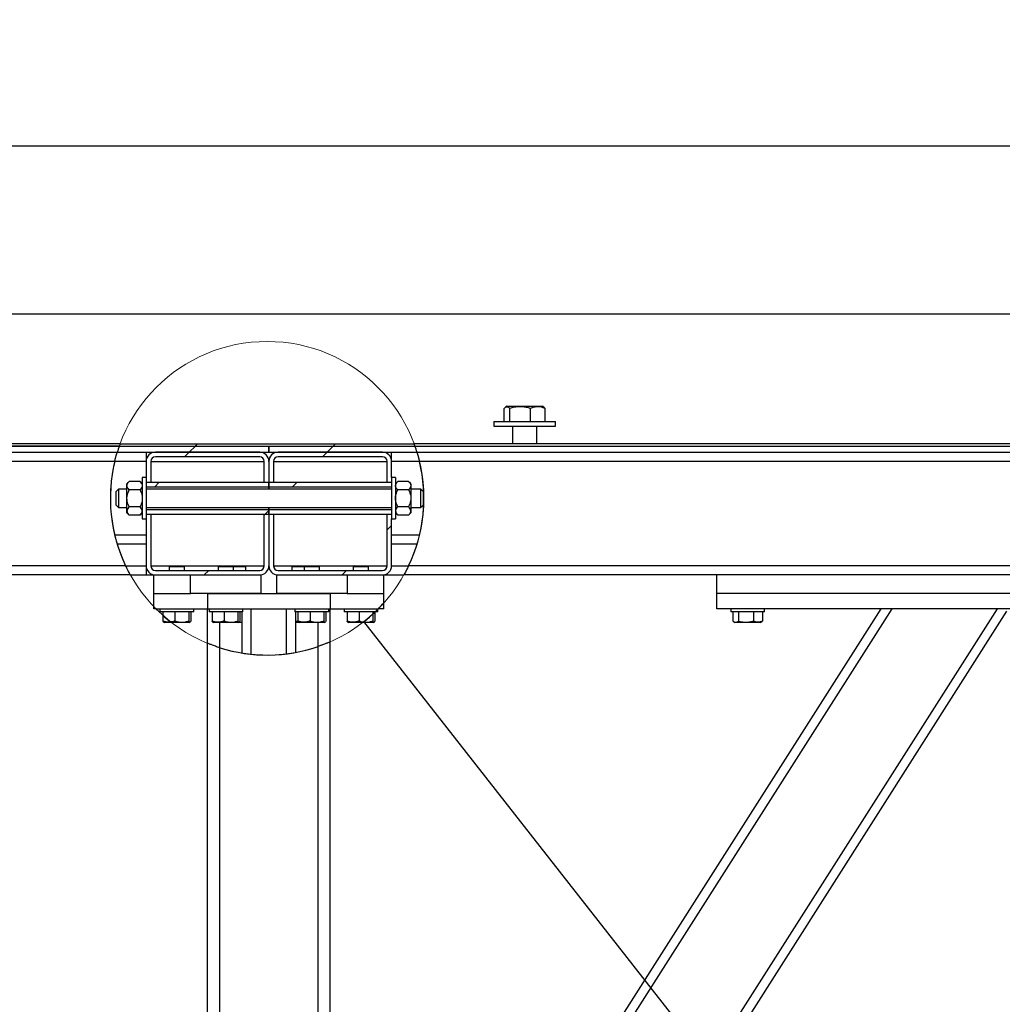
# Model space of a CAD drawing. Header units: millimetres. Extents: x 5 to 589, y 5 to 415.
# Tile 15 of 115: x 295 to 327, y 202 to 234. Entities that reach past the tile are written whole.
import ezdxf

# ---------------------------------------------------------------- set-up
doc = ezdxf.new("R2010")
doc.units = ezdxf.units.MM
doc.layers.add('COTES', color=1, linetype='Continuous')
doc.layers.add('TRAIT-FINS', color=9, linetype='Continuous')
doc.layers.add('TRAIT-FORT', color=4, linetype='Continuous', lineweight=25)
doc.styles.add('SLDTEXTSTYLE0', font='TXT', dxfattribs={"width": 0.75})
doc.dimstyles.new('SLDDIMSTYLE0', dxfattribs={"dimtxt": 3, "dimasz": 2, "dimexe": 0, "dimexo": 0.0625, "dimgap": 0.75, "dimtad": 1, "dimlfac": 20, "dimrnd": 1e-09, "dimzin": 12, "dimdsep": 46, "dimtxsty": 'SLDTEXTSTYLE0', "dimsah": 1, "dimcen": 0.09, "dimadec": 0, "dimazin": 3, "dimtfac": 1, "dimtofl": 0, "dimtmove": 0, "dimatfit": 3, "dimfxl": 1, "dimfrac": 2, "dimtolj": 1, "dimtzin": 12, "dimarcsym": 0})
doc.dimstyles.new('SLDDIMSTYLE2', dxfattribs={"dimtxt": 0.18, "dimasz": 2, "dimexe": 0, "dimexo": 0.0625, "dimgap": 0, "dimtad": 0, "dimtih": 1, "dimtoh": 1, "dimdec": 0, "dimrnd": 1e-09, "dimzin": 0, "dimdsep": 46, "dimtxsty": 'Standard', "dimblk1": 'NONE', "dimblk2": 'NONE', "dimsah": 1, "dimcen": 0.09, "dimadec": 0, "dimazin": 0, "dimtfac": 2, "dimtdec": 0, "dimtofl": 0, "dimtmove": 0, "dimatfit": 3, "dimldrblk": 'NONE', "dimfxl": 1, "dimfrac": 2, "dimtolj": 1, "dimtzin": 0, "dimarcsym": 0})
pattern_1 = [(45, (0, 0), (-13.4704, 13.4704), []), (45, (4.49, 0), (-13.4704, 13.4704), []), (45, (8.98, 0), (-13.4704, 13.4704), []), (45, (13.47, 0), (-13.4704, 13.4704), [])]

# ---------------------------------------------------------------- blocks, each defined once
blk = doc.blocks.new('_D_3')
at = {"layer": 'COTES', "color": 1, "transparency": 16777216}
for p, q in [((32.77, 220.302), (32.77, 225.109)), ((367.02, 220.302), (367.02, 225.109)), ((32.77, 224.109), (367.02, 224.109))]:
    blk.add_line(p, q, dxfattribs=at)
for points in [[(32.77, 224.109), (34.77, 223.609), (34.77, 224.609)], [(367.02, 224.109), (365.02, 224.609), (365.02, 223.609)]]:
    blk.add_solid(points, dxfattribs=at)
at = {"layer": 'COTES', "color": 1, "transparency": 16777216, "char_height": 3, "attachment_point": 1, "style": 'SLDTEXTSTYLE0'}
for s, insert in [('Cadre', (198.635, 227.976)), ('6685', (188.643, 227.976))]:
    blk.add_mtext(s, dxfattribs=dict(at, insert=insert))
blk = doc.blocks.new('_D_5')
at = {"layer": 'COTES', "color": 1, "transparency": 16777216}
for p, q in [((31.77, 220.802), (31.77, 230.57)), ((368.52, 220.602), (368.52, 230.57)), ((368.52, 229.57), (31.77, 229.57))]:
    blk.add_line(p, q, dxfattribs=at)
for points in [[(31.77, 229.57), (33.77, 229.07), (33.77, 230.07)], [(368.52, 229.57), (366.52, 230.07), (366.52, 229.07)]]:
    blk.add_solid(points, dxfattribs=at)
at = {"layer": 'COTES', "color": 1, "transparency": 16777216, "char_height": 3, "attachment_point": 1, "style": 'SLDTEXTSTYLE0'}
for s, insert in [('Toles', (200.51, 233.437)), ('6735', (190.518, 233.437))]:
    blk.add_mtext(s, dxfattribs=dict(at, insert=insert))
blk = doc.blocks.new('_NONE')

msp = doc.modelspace()

# ---------------------------------------------------------------- hatches: boundary and pattern name
at = {"layer": 'TRAIT-FINS'}
h = msp.add_hatch(dxfattribs=at)
h.set_pattern_fill('ANSI32', color=9, style=0)
edge = h.paths.add_edge_path(flags=0)
edge.add_line((298.07868, 219.60158), (303.02027, 219.60158))
edge.add_line((303.02027, 219.60158), (303.02027, 219.80158))
edge.add_line((303.02027, 219.80158), (298.14465, 219.80158))
edge.add_arc((302.96233, 218.10158), 5.10883, 160.563777, 162.925827)
h = msp.add_hatch(dxfattribs=at)
h.set_pattern_fill('ANSI32', color=9, style=0)
edge = h.paths.add_edge_path(flags=0)
edge.add_line((298.14465, 219.80158), (307.78002, 219.80158))
edge.add_arc((302.96233, 218.10158), 5.10883, 19.436223, 20.330683)
edge.add_line((307.7529, 219.87658), (298.17177, 219.87658))
edge.add_arc((302.96233, 218.10158), 5.10883, 159.669317, 160.563777)
h = msp.add_hatch(dxfattribs=at)
h.set_pattern_fill('ANSI32', color=9, style=0)
edge = h.paths.add_edge_path(flags=0)
edge.add_line((303.02127, 219.60158), (307.84599, 219.60158))
edge.add_arc((302.96233, 218.10158), 5.10883, 17.074173, 19.436223)
edge.add_line((307.78002, 219.80158), (303.02127, 219.80158))
edge.add_line((303.02127, 219.80158), (303.02127, 219.60158))
h = msp.add_hatch(dxfattribs=at)
h.set_pattern_fill('DIN 201 ACIER ET FONTE', color=9, style=0, pattern_type=2)
h.set_pattern_definition(pattern_1)
edge = h.paths.add_edge_path(flags=0)
edge.add_arc((299.32027, 219.30158), 0.3, 90, 180)
edge.add_line((299.02027, 219.30158), (299.02027, 218.62658))
edge.add_line((299.02027, 218.62658), (299.17027, 218.62658))
edge.add_line((299.17027, 218.62658), (299.17027, 219.30158))
edge.add_arc((299.32027, 219.30158), 0.15, 90, 180, ccw=False)
edge.add_line((299.32027, 219.45158), (302.72027, 219.45158))
edge.add_arc((302.72027, 219.30158), 0.15, 0, 90, ccw=False)
edge.add_line((302.87027, 219.30158), (302.87027, 218.62658))
edge.add_line((302.87027, 218.62658), (303.02027, 218.62658))
edge.add_line((303.02027, 218.62658), (303.02027, 219.30158))
edge.add_arc((302.72027, 219.30158), 0.3, 0, 90)
edge.add_line((302.72027, 219.60158), (299.32027, 219.60158))
h = msp.add_hatch(dxfattribs=at)
h.set_pattern_fill('DIN 201 ACIER ET FONTE', color=9, style=0, pattern_type=2)
h.set_pattern_definition(pattern_1)
edge = h.paths.add_edge_path(flags=0)
edge.add_arc((306.72027, 219.30158), 0.3, 0, 90)
edge.add_line((306.72027, 219.60158), (303.32027, 219.60158))
edge.add_arc((303.32027, 219.30158), 0.3, 90, 180)
edge.add_line((303.02027, 219.30158), (303.02027, 218.62658))
edge.add_line((303.02027, 218.62658), (303.17027, 218.62658))
edge.add_line((303.17027, 218.62658), (303.17027, 219.30158))
edge.add_arc((303.32027, 219.30158), 0.15, 90, 180, ccw=False)
edge.add_line((303.32027, 219.45158), (306.72027, 219.45158))
edge.add_arc((306.72027, 219.30158), 0.15, 0, 90, ccw=False)
edge.add_line((306.87027, 219.30158), (306.87027, 218.62658))
edge.add_line((306.87027, 218.62658), (307.02027, 218.62658))
edge.add_line((307.02027, 218.62658), (307.02027, 219.30158))
h = msp.add_hatch(dxfattribs=at)
h.set_pattern_fill('DIN 201 ACIER ET FONTE', color=9, style=0, pattern_type=2)
h.set_pattern_definition(pattern_1)
h.paths.add_polyline_path([(299.02027, 218.47658), (303.01977, 218.47658), (303.01977, 218.62658), (299.02027, 218.62658)], flags=0)
h = msp.add_hatch(dxfattribs=at)
h.set_pattern_fill('DIN 201 ACIER ET FONTE', color=9, style=0, pattern_type=2)
h.set_pattern_definition(pattern_1)
h.paths.add_polyline_path([(307.02027, 218.62658), (303.02077, 218.62658), (303.02077, 218.47658), (307.02027, 218.47658)], flags=0)
h = msp.add_hatch(dxfattribs=at)
h.set_pattern_fill('DIN 201 ACIER ET FONTE', color=9, style=0, pattern_type=2)
h.set_pattern_definition(pattern_1)
edge = h.paths.add_edge_path(flags=0)
edge.add_line((302.72027, 215.75158), (299.32027, 215.75158))
edge.add_arc((299.32027, 215.90158), 0.15, 180, 270, ccw=False)
edge.add_line((299.17027, 215.90158), (299.17027, 217.57658))
edge.add_line((299.17027, 217.57658), (299.02027, 217.57658))
edge.add_line((299.02027, 217.57658), (299.02027, 215.90158))
edge.add_arc((299.32027, 215.90158), 0.3, 180, 270)
edge.add_line((299.32027, 215.60158), (302.72027, 215.60158))
edge.add_arc((302.72027, 215.90158), 0.3, 270, 360)
edge.add_line((303.02027, 215.90158), (303.02027, 217.57658))
edge.add_line((303.02027, 217.57658), (302.87027, 217.57658))
edge.add_line((302.87027, 217.57658), (302.87027, 215.90158))
edge.add_arc((302.72027, 215.90158), 0.15, 270, 360, ccw=False)
h = msp.add_hatch(dxfattribs=at)
h.set_pattern_fill('DIN 201 ACIER ET FONTE', color=9, style=0, pattern_type=2)
h.set_pattern_definition(pattern_1)
h.paths.add_polyline_path([(303.01977, 217.72658), (299.02027, 217.72658), (299.02027, 217.57658), (303.01977, 217.57658)], flags=0)
h = msp.add_hatch(dxfattribs=at)
h.set_pattern_fill('DIN 201 ACIER ET FONTE', color=9, style=0, pattern_type=2)
h.set_pattern_definition(pattern_1)
edge = h.paths.add_edge_path(flags=0)
edge.add_line((303.17027, 215.90158), (303.17027, 217.57658))
edge.add_line((303.17027, 217.57658), (303.02027, 217.57658))
edge.add_line((303.02027, 217.57658), (303.02027, 215.90158))
edge.add_arc((303.32027, 215.90158), 0.3, 180, 270)
edge.add_line((303.32027, 215.60158), (306.72027, 215.60158))
edge.add_arc((306.72027, 215.90158), 0.3, 270, 360)
edge.add_line((307.02027, 215.90158), (307.02027, 217.57658))
edge.add_line((307.02027, 217.57658), (306.87027, 217.57658))
edge.add_line((306.87027, 217.57658), (306.87027, 215.90158))
edge.add_arc((306.72027, 215.90158), 0.15, 270, 360, ccw=False)
edge.add_line((306.72027, 215.75158), (303.32027, 215.75158))
edge.add_arc((303.32027, 215.90158), 0.15, 180, 270, ccw=False)
h = msp.add_hatch(dxfattribs=at)
h.set_pattern_fill('DIN 201 ACIER ET FONTE', color=9, style=0, pattern_type=2)
h.set_pattern_definition(pattern_1)
h.paths.add_polyline_path([(307.02027, 217.72658), (303.02077, 217.72658), (303.02077, 217.57658), (307.02027, 217.57658)], flags=0)

# ---------------------------------------------------------------- linework, layer by layer
at = {"color": 7, "linetype": 'Continuous', "lineweight": 18}
msp.add_circle((302.96233, 218.10158), 5.10883, dxfattribs=at)
at = {"layer": 'TRAIT-FORT', "color": 4, "linetype": 'Continuous', "lineweight": 25}
for p, q in [((310.78397, 221.10157), (310.73076, 221.07082)), ((310.78397, 221.10157), (311.21293, 221.10157)), ((311.21293, 221.10157), (311.92399, 221.10157)), ((311.9773, 221.07082), (311.92399, 221.10157)), ((312.02527, 221.03067), (311.97721, 221.07065)), ((310.68279, 220.60158), (310.68279, 221.03067)), ((310.8699, 220.60158), (310.8699, 221.03067)), ((311.54119, 220.60158), (311.54119, 221.03067)), ((312.02527, 220.60158), (312.02527, 221.03067)), ((310.35406, 220.60158), (310.35406, 220.45157)), ((310.35406, 220.60158), (311.20006, 220.60158)), ((310.35406, 220.45157), (311.20006, 220.45157)), ((310.95401, 220.45157), (310.95401, 219.87658)), ((311.20006, 220.60158), (312.35401, 220.60158)), ((311.20006, 220.45157), (312.35401, 220.45157)), ((311.75405, 219.87658), (311.75405, 220.45157)), ((312.35401, 220.45157), (312.35401, 220.60158)), ((298.14464, 219.80157), (266.32129, 219.80157)), ((298.17182, 219.87658), (287.77028, 219.87658)), ((287.77028, 219.80157), (298.14464, 219.80157)), ((298.14464, 219.80157), (307.77999, 219.80157)), ((298.14464, 219.80157), (303.0203, 219.80157)), ((298.17182, 219.87658), (307.75291, 219.87658)), ((303.0203, 219.60159), (303.0203, 219.80157)), ((303.02125, 219.80157), (303.02125, 219.60159)), ((303.02125, 219.80157), (307.77999, 219.80157)), ((368.52027, 219.87658), (307.75291, 219.87658)), ((307.77999, 219.80157), (368.52027, 219.80157)), ((266.391, 219.60159), (298.07865, 219.60159)), ((298.07865, 219.60159), (303.0203, 219.60159)), ((299.0203, 219.60159), (299.0203, 219.30158)), ((302.72027, 219.60159), (299.32023, 219.60159)), ((302.72027, 219.45157), (299.32023, 219.45157)), ((303.02125, 219.60159), (307.84599, 219.60159)), ((306.72027, 219.60159), (303.32023, 219.60159)), ((306.72027, 219.45157), (303.32023, 219.45157)), ((307.0203, 219.30158), (307.0203, 219.60159)), ((307.84599, 219.60159), (368.52027, 219.60159)), ((297.99644, 219.30158), (266.47798, 219.30158)), ((299.0203, 219.30158), (297.99644, 219.30158)), ((299.0203, 219.30158), (299.0203, 218.77659)), ((299.17022, 219.30158), (299.17022, 218.62657)), ((299.17022, 219.30158), (302.87029, 219.30158)), ((302.87029, 218.62657), (302.87029, 219.30158)), ((303.0203, 219.30158), (303.0203, 218.62657)), ((303.17031, 219.30158), (303.17031, 218.62657)), ((303.17031, 219.30158), (306.87028, 219.30158)), ((306.87028, 218.62657), (306.87028, 219.30158)), ((307.0203, 218.77659), (307.0203, 219.30158)), ((307.92819, 219.30158), (307.0203, 219.30158)), ((367.02024, 219.30158), (307.92819, 219.30158)), ((298.46879, 218.65006), (298.39527, 218.57658)), ((298.39527, 218.51294), (298.39527, 218.57658)), ((298.39527, 218.10157), (298.39527, 218.51294)), ((298.82175, 218.65006), (298.46879, 218.65006)), ((298.89528, 218.57658), (298.82175, 218.65006)), ((299.0203, 218.77659), (298.89528, 218.77659)), ((298.89528, 218.77659), (298.89528, 217.42659)), ((299.0203, 218.77659), (299.0203, 217.42659)), ((299.0203, 218.62657), (303.01973, 218.62657)), ((299.0203, 218.62657), (299.17022, 218.62657)), ((302.87029, 218.62657), (303.0203, 218.62657)), ((303.01973, 218.47658), (303.01973, 218.62657)), ((303.0203, 218.62657), (303.17031, 218.62657)), ((303.0203, 218.40158), (303.0203, 218.62657)), ((303.02078, 218.62657), (307.0203, 218.62657)), ((303.02078, 218.62657), (303.02078, 218.47658)), ((306.87028, 218.62657), (307.0203, 218.62657)), ((307.14523, 218.77659), (307.0203, 218.77659)), ((307.0203, 218.77659), (307.0203, 217.42659)), ((307.14523, 218.77659), (307.14523, 217.42659)), ((307.21876, 218.65006), (307.14523, 218.57658)), ((307.57181, 218.65006), (307.21876, 218.65006)), ((307.64524, 218.57658), (307.57181, 218.65006)), ((307.64524, 218.57658), (307.64524, 218.51294)), ((307.64524, 218.51294), (307.64524, 218.10157)), ((298.12023, 218.40158), (298.04527, 218.32657)), ((298.04527, 217.87658), (298.04527, 218.32657)), ((298.39527, 218.40158), (298.12023, 218.40158)), ((298.12023, 218.40158), (298.12023, 217.80157)), ((298.82175, 218.37583), (298.46879, 218.37583)), ((299.0203, 218.47658), (303.01973, 218.47658)), ((307.0203, 218.40158), (299.0203, 218.40158)), ((303.01973, 218.40158), (303.01973, 218.47658)), ((303.02078, 218.47658), (303.02078, 218.40158)), ((303.02078, 218.47658), (307.0203, 218.47658)), ((307.57181, 218.37583), (307.21876, 218.37583)), ((307.97025, 218.40158), (307.64524, 218.40158)), ((308.04531, 218.32657), (307.97025, 218.40158)), ((307.97025, 217.80157), (307.97025, 218.40158)), ((308.04531, 218.32657), (308.04531, 217.87658)), ((298.04527, 217.87658), (298.12023, 217.80157)), ((298.39527, 217.69021), (298.39527, 218.10157)), ((307.64524, 218.10157), (307.64524, 217.69021)), ((307.97025, 217.80157), (308.04531, 217.87658)), ((298.12023, 217.80157), (298.39527, 217.80157)), ((298.39527, 217.62657), (298.39527, 217.69021)), ((298.39527, 217.62657), (298.46879, 217.55309)), ((298.82175, 217.82735), (298.46879, 217.82735)), ((298.82175, 217.55309), (298.46879, 217.55309)), ((298.82175, 217.55309), (298.89528, 217.62657)), ((299.0203, 217.80157), (307.0203, 217.80157)), ((303.01973, 217.72657), (299.0203, 217.72657)), ((303.01973, 217.57658), (299.0203, 217.57658)), ((299.17022, 217.57658), (299.0203, 217.57658)), ((299.17022, 217.57658), (299.17022, 215.90157)), ((303.0203, 217.57658), (302.87029, 217.57658)), ((302.87029, 215.90157), (302.87029, 217.57658)), ((303.01973, 217.72657), (303.01973, 217.80157)), ((303.01973, 217.57658), (303.01973, 217.72657)), ((303.0203, 217.57658), (303.0203, 217.80157)), ((303.0203, 217.57658), (303.0203, 215.90157)), ((303.17031, 217.57658), (303.0203, 217.57658)), ((303.02078, 217.80157), (303.02078, 217.72657)), ((307.0203, 217.72657), (303.02078, 217.72657)), ((303.02078, 217.72657), (303.02078, 217.57658)), ((307.0203, 217.57658), (303.02078, 217.57658)), ((303.17031, 217.57658), (303.17031, 215.90157)), ((306.87028, 215.90157), (306.87028, 217.57658)), ((307.0203, 217.57658), (306.87028, 217.57658)), ((307.14523, 217.62657), (307.21876, 217.55309)), ((307.57181, 217.82735), (307.21876, 217.82735)), ((307.57181, 217.55309), (307.21876, 217.55309)), ((307.57181, 217.55309), (307.64524, 217.62657)), ((307.64524, 217.80157), (307.97025, 217.80157)), ((307.64524, 217.69021), (307.64524, 217.62657)), ((298.89528, 217.42659), (299.0203, 217.42659)), ((299.0203, 217.42659), (299.0203, 215.90157)), ((307.0203, 217.42659), (307.14523, 217.42659)), ((307.0203, 215.90157), (307.0203, 217.42659)), ((299.0203, 216.90157), (297.99644, 216.90157)), ((307.92819, 216.90157), (307.0203, 216.90157)), ((299.0203, 216.60159), (298.07865, 216.60159)), ((307.84599, 216.60159), (307.0203, 216.60159)), ((298.35149, 215.90157), (266.13008, 215.90157)), ((298.50694, 215.60159), (280.12029, 215.60159)), ((298.35149, 215.90157), (299.0203, 215.90157)), ((298.50694, 215.60159), (299.0203, 215.60159)), ((299.0203, 215.90157), (299.0203, 215.60159)), ((299.0203, 215.60159), (299.27026, 215.60159)), ((299.17022, 215.90157), (299.80527, 215.90157)), ((299.27026, 215.00158), (299.27026, 215.60159)), ((299.32023, 215.75158), (302.72027, 215.75158)), ((299.32023, 215.60159), (302.72027, 215.60159)), ((299.80527, 215.90157), (299.77027, 215.86657)), ((299.77027, 215.86657), (299.77027, 215.75158)), ((300.27028, 215.86657), (299.77027, 215.86657)), ((299.80527, 215.90157), (300.23528, 215.90157)), ((300.27028, 215.86657), (300.23528, 215.90157)), ((300.23528, 215.90157), (301.40525, 215.90157)), ((300.27028, 215.75158), (300.27028, 215.86657)), ((300.47027, 215.00158), (300.47027, 215.60159)), ((301.40525, 215.90157), (301.37025, 215.86657)), ((301.37025, 215.86657), (301.37025, 215.75158)), ((301.87026, 215.86657), (301.37025, 215.86657)), ((301.40525, 215.90157), (301.83526, 215.90157)), ((301.87026, 215.86657), (301.83526, 215.90157)), ((301.83526, 215.90157), (302.23524, 215.90157)), ((301.87026, 215.75158), (301.87026, 215.86657)), ((302.27023, 215.86657), (301.87026, 215.86657)), ((302.27023, 215.86657), (302.23524, 215.90157)), ((302.23524, 215.90157), (302.87029, 215.90157)), ((302.27023, 215.75158), (302.27023, 215.86657)), ((302.77025, 215.00158), (302.77025, 215.60159)), ((303.17031, 215.90157), (303.80527, 215.90157)), ((303.27026, 215.60159), (303.27026, 215.00158)), ((303.32023, 215.75158), (306.72027, 215.75158)), ((303.32023, 215.60159), (306.72027, 215.60159)), ((303.80527, 215.90157), (303.77027, 215.86657)), ((303.77027, 215.86657), (303.77027, 215.75158)), ((304.17024, 215.86657), (303.77027, 215.86657)), ((303.80527, 215.90157), (304.20524, 215.90157)), ((304.20524, 215.90157), (304.17024, 215.86657)), ((304.17024, 215.86657), (304.17024, 215.75158)), ((304.67025, 215.86657), (304.17024, 215.86657)), ((304.20524, 215.90157), (304.63525, 215.90157)), ((304.67025, 215.86657), (304.63525, 215.90157)), ((304.63525, 215.90157), (305.80522, 215.90157)), ((304.67025, 215.75158), (304.67025, 215.86657)), ((305.57023, 215.60159), (305.57023, 215.00158)), ((305.80522, 215.90157), (305.77022, 215.86657)), ((305.77022, 215.86657), (305.77022, 215.75158)), ((306.27023, 215.86657), (305.77022, 215.86657)), ((305.80522, 215.90157), (306.23523, 215.90157)), ((306.27023, 215.86657), (306.23523, 215.90157)), ((306.23523, 215.90157), (306.87028, 215.90157)), ((306.27023, 215.75158), (306.27023, 215.86657)), ((306.77024, 215.60159), (307.41769, 215.60159)), ((306.77024, 215.00158), (306.77024, 215.60159)), ((307.0203, 215.90157), (307.57324, 215.90157)), ((317.62029, 215.60159), (307.41769, 215.60159)), ((367.02024, 215.90157), (307.57324, 215.90157)), ((317.62029, 215.00158), (317.62029, 215.60159)), ((328.62026, 215.60159), (317.62029, 215.60159)), ((299.27026, 214.57048), (299.27026, 215.00158)), ((299.27026, 215.00158), (300.47027, 215.00158)), ((302.77025, 215.00158), (300.47027, 215.00158)), ((301.02025, 215.00158), (301.02025, 214.50157)), ((301.02025, 215.00158), (305.02025, 215.00158)), ((305.57023, 215.00158), (303.27026, 215.00158)), ((305.02025, 215.00158), (305.02025, 214.50157)), ((305.57023, 215.00158), (306.77024, 215.00158)), ((306.77024, 214.69574), (306.77024, 215.00158)), ((317.62029, 214.50157), (317.62029, 215.00158)), ((328.62026, 215.00158), (317.62029, 215.00158)), ((306.77024, 214.50157), (306.77024, 214.69574)), ((299.27026, 214.50157), (299.27026, 214.57048)), ((299.3374, 214.50157), (299.27026, 214.50157)), ((299.3374, 214.50157), (301.02025, 214.50157)), ((299.47025, 214.50157), (299.47025, 214.40158)), ((299.51221, 214.40158), (299.47025, 214.40158)), ((300.57031, 214.40158), (299.51221, 214.40158)), ((299.56819, 214.40158), (299.56819, 214.28318)), ((299.95967, 214.40158), (299.95967, 214.10182)), ((300.41171, 214.40158), (300.41171, 214.10182)), ((300.47227, 214.40158), (300.47227, 214.10182)), ((300.57031, 214.40158), (300.57031, 214.50157)), ((301.02025, 213.37629), (301.02025, 214.50157)), ((301.02025, 214.50157), (305.02025, 214.50157)), ((301.07023, 214.50157), (301.07023, 214.40158)), ((301.11219, 214.40158), (301.07023, 214.40158)), ((302.17029, 214.40158), (301.11219, 214.40158)), ((301.16817, 214.40158), (301.16817, 214.10182)), ((301.55965, 214.40158), (301.55965, 214.10182)), ((302.01169, 214.40158), (302.01169, 214.10182)), ((302.07235, 214.40158), (302.07235, 214.10182)), ((302.1453, 213.05852), (302.1453, 214.40158)), ((302.17029, 214.40158), (302.17029, 214.50157)), ((302.44523, 213.01899), (302.44523, 214.50157)), ((303.59527, 213.0321), (303.59527, 214.50157)), ((303.87031, 214.50157), (303.87031, 214.40158)), ((303.91218, 214.40158), (303.87031, 214.40158)), ((303.8953, 213.07864), (303.8953, 214.40158)), ((304.97028, 214.40158), (303.91218, 214.40158)), ((303.95967, 214.40158), (303.95967, 214.10182)), ((303.96825, 214.40158), (303.96825, 214.10182)), ((304.35964, 214.40158), (304.35964, 214.10182)), ((304.81168, 214.40158), (304.81168, 214.10182)), ((304.87234, 214.40158), (304.87234, 214.10182)), ((304.97028, 214.40158), (304.97028, 214.50157)), ((305.02025, 213.42557), (305.02025, 214.50157)), ((305.02025, 214.50157), (306.58723, 214.50157)), ((305.47029, 214.50157), (305.47029, 214.40158)), ((305.51225, 214.40158), (305.47029, 214.40158)), ((306.48509, 214.40158), (305.51225, 214.40158)), ((305.56823, 214.40158), (305.56823, 214.10182)), ((305.95962, 214.40158), (305.95962, 214.10182)), ((306.12022, 182.06036), (326.76469, 214.50157)), ((306.12022, 187.462), (323.32727, 214.50157)), ((306.12022, 188.02078), (322.97164, 214.50157)), ((306.15207, 181.55158), (327.07025, 214.42301)), ((306.41176, 214.40158), (306.41176, 214.33304)), ((306.41176, 214.33304), (306.41176, 214.10182)), ((306.47231, 214.40158), (306.47231, 214.38942)), ((306.47231, 214.38942), (306.47231, 214.10182)), ((306.57026, 214.40158), (306.48509, 214.40158)), ((306.57026, 214.48319), (306.57026, 214.50157)), ((306.57026, 214.40158), (306.57026, 214.48319)), ((306.77024, 214.50157), (306.58723, 214.50157)), ((328.62026, 214.50157), (317.62029, 214.50157)), ((318.07023, 214.50157), (318.07023, 214.40158)), ((318.83098, 214.40158), (318.07023, 214.40158)), ((318.13327, 214.40158), (318.13327, 214.10182)), ((318.32429, 214.40158), (318.32429, 214.10182)), ((318.81124, 214.40158), (318.81124, 214.10182)), ((319.1703, 214.40158), (318.83098, 214.40158)), ((319.10726, 214.40158), (319.10726, 214.10182)), ((319.1703, 214.40158), (319.1703, 214.50157)), ((299.56819, 214.28318), (299.56819, 214.10182)), ((299.59203, 214.06574), (299.61654, 214.05158)), ((299.84819, 214.05158), (299.61654, 214.05158)), ((299.82692, 214.06806), (299.84819, 214.05158)), ((300.42402, 214.05158), (299.84819, 214.05158)), ((300.42402, 214.05158), (300.44853, 214.06574)), ((301.19201, 214.06574), (301.21652, 214.05158)), ((302.024, 214.05158), (301.21652, 214.05158)), ((301.42023, 213.23104), (301.42023, 214.05158)), ((302.024, 214.05158), (302.04851, 214.06574)), ((302.1453, 214.05158), (302.024, 214.05158)), ((303.95967, 214.10182), (303.8953, 214.08367)), ((304.01651, 214.05158), (303.8953, 214.05158)), ((303.95967, 214.10182), (303.9693, 214.09946)), ((303.992, 214.06574), (304.01651, 214.05158)), ((304.82398, 214.05158), (304.01651, 214.05158)), ((304.62028, 213.26926), (304.62028, 214.05158)), ((304.82398, 214.05158), (304.84859, 214.06574)), ((305.59198, 214.06574), (305.61649, 214.05158)), ((306.07644, 214.05158), (305.61649, 214.05158)), ((306.07644, 214.05158), (306.09981, 214.06968)), ((306.42406, 214.05158), (306.07644, 214.05158)), ((306.42406, 214.05158), (306.44857, 214.06574)), ((318.15797, 214.08539), (318.21653, 214.05158)), ((318.57044, 214.05158), (318.21653, 214.05158)), ((319.024, 214.05158), (318.57044, 214.05158)), ((319.024, 214.05158), (319.08256, 214.08539)), ((319.10726, 214.10182), (319.08161, 214.08703)), ((301.02025, 174.90158), (301.02025, 213.37629)), ((305.02025, 191.00158), (305.02025, 213.42557)), ((301.42023, 174.90158), (301.42023, 213.23104)), ((304.62028, 174.90158), (304.62028, 213.26926))]:
    msp.add_line(p, q, dxfattribs=at)
for centre, radius, start, end in [((302.96233, 218.10158), 5.10883, 160.563777, 162.925827), ((302.96233, 218.10158), 5.10883, 159.669317, 160.563777), ((302.96233, 218.10158), 5.10883, 19.436223, 20.330683), ((302.96233, 218.10158), 5.10883, 17.074173, 19.436223), ((299.32027, 219.30158), 0.3, 90, 180), ((299.32027, 219.30158), 0.15, 90, 180), ((302.72027, 219.30158), 0.3, 0, 90), ((302.72027, 219.30158), 0.15, 0, 90), ((303.32027, 219.30158), 0.3, 90, 180), ((303.32027, 219.30158), 0.15, 90, 180), ((306.72027, 219.30158), 0.3, 0, 90), ((306.72027, 219.30158), 0.15, 0, 90), ((302.96233, 218.10158), 5.10883, 166.415005, 205.507371), ((302.96233, 218.10158), 5.10883, 334.492629, 13.584995), ((299.32027, 215.90158), 0.3, 180, 270), ((299.32027, 215.90158), 0.15, 180, 270), ((302.72027, 215.90158), 0.15, 270, 0), ((302.72027, 215.90158), 0.3, 270, 0), ((303.32027, 215.90158), 0.3, 180, 270), ((303.32027, 215.90158), 0.15, 180, 270), ((306.72027, 215.90158), 0.15, 270, 0), ((306.72027, 215.90158), 0.3, 270, 0), ((302.96233, 218.10158), 5.10883, 315.197699, 318.190284), ((302.96233, 218.10158), 5.10883, 223.723449, 224.802301), ((302.96233, 218.10158), 5.10883, 307.888934, 312.468088), ((302.96233, 218.10158), 5.10883, 312.468088, 313.396421), ((302.96233, 218.10158), 5.10883, 228.366487, 232.140852), ((302.96233, 218.10158), 5.10883, 252.431602, 288.936663)]:
    msp.add_arc(centre, radius, start, end, dxfattribs=at)
for points, knots in [([(310.68279, 221.03067), (310.69899, 221.04615), (310.73176, 221.07745), (310.7804, 221.08891), (310.82703, 221.07206), (310.85552, 221.04455), (310.8699, 221.03067)], [0, 0, 0, 0, 0.26460448, 0.53496428, 0.76529064, 1, 1, 1, 1]), ([(311.54119, 221.03067), (311.49897, 221.04223), (311.41412, 221.06546), (311.27018, 221.08591), (311.10942, 221.08458), (310.97154, 221.05956), (310.89241, 221.03707), (310.8699, 221.03067)], [0, 0, 0, 0, 0.19222952, 0.38631946, 0.63837329, 0.8971131, 1, 1, 1, 1]), ([(312.02527, 221.03067), (311.98324, 221.04615), (311.89829, 221.07743), (311.77244, 221.08891), (311.65212, 221.07205), (311.5784, 221.04455), (311.54119, 221.03067)], [0, 0, 0, 0, 0.2647161, 0.53501594, 0.76525926, 1, 1, 1, 1]), ([(297.99644, 219.30158), (298.00503, 219.33627), (298.02222, 219.40566), (298.04776, 219.49733), (298.06745, 219.56522), (298.0775, 219.59759), (298.07835, 219.60055), (298.07865, 219.60159)], [0, 0, 0, 0, 0.22356092, 0.44714446, 0.6689772, 0.88402673, 1, 1, 1, 1]), ([(307.84599, 219.60159), (307.84696, 219.59846), (307.8489, 219.59223), (307.86358, 219.54371), (307.88426, 219.47151), (307.90735, 219.38657), (307.92189, 219.32727), (307.92819, 219.30158)], [0, 0, 0, 0, 0.204620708, 0.408746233, 0.617210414, 0.834198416, 1, 1, 1, 1]), ([(298.39527, 218.51294), (298.39949, 218.53707), (298.40788, 218.58495), (298.44859, 218.62846), (298.46879, 218.65006)], [0, 0, 0, 0, 0.50383252, 1, 1, 1, 1]), ([(298.46879, 218.37583), (298.45163, 218.3946), (298.41669, 218.43281), (298.39677, 218.48009), (298.39553, 218.5072), (298.39527, 218.51294)], [0, 0, 0, 0, 0.43239136, 0.87976829, 1, 1, 1, 1]), ([(298.82175, 218.65006), (298.83892, 218.63128), (298.87385, 218.59308), (298.89377, 218.54579), (298.89501, 218.51868), (298.89528, 218.51294)], [0, 0, 0, 0, 0.43239136, 0.87976829, 1, 1, 1, 1]), ([(298.89528, 218.51294), (298.89101, 218.48881), (298.88253, 218.44092), (298.8419, 218.39741), (298.82175, 218.37583)], [0, 0, 0, 0, 0.50395892, 1, 1, 1, 1]), ([(307.14523, 218.51294), (307.1495, 218.53706), (307.15798, 218.58493), (307.1986, 218.62846), (307.21876, 218.65006)], [0, 0, 0, 0, 0.503918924, 1, 1, 1, 1]), ([(307.21876, 218.37583), (307.20159, 218.3946), (307.16665, 218.43281), (307.14673, 218.48009), (307.14549, 218.5072), (307.14523, 218.51294)], [0, 0, 0, 0, 0.43239136, 0.87976829, 1, 1, 1, 1]), ([(307.57181, 218.65006), (307.58899, 218.63128), (307.62394, 218.59308), (307.64373, 218.54579), (307.64497, 218.51868), (307.64524, 218.51294)], [0, 0, 0, 0, 0.43241944, 0.87976048, 1, 1, 1, 1]), ([(307.64524, 218.51294), (307.64101, 218.48881), (307.63261, 218.44092), (307.59197, 218.39741), (307.57181, 218.37583)], [0, 0, 0, 0, 0.50393486, 1, 1, 1, 1]), ([(298.39527, 218.10157), (298.3953, 218.10619), (298.39562, 218.14429), (298.40598, 218.21695), (298.43442, 218.30362), (298.45907, 218.3554), (298.46879, 218.37583)], [0, 0, 0, 0, 0.04839113, 0.39928234, 0.76296943, 1, 1, 1, 1]), ([(298.82175, 218.37583), (298.83147, 218.3554), (298.85564, 218.30462), (298.88428, 218.21806), (298.89491, 218.14541), (298.89524, 218.10619), (298.89528, 218.10157)], [0, 0, 0, 0, 0.23703351, 0.58905037, 0.95160827, 1, 1, 1, 1]), ([(307.14523, 218.10157), (307.1453, 218.10619), (307.1459, 218.14429), (307.1558, 218.21696), (307.18441, 218.30361), (307.20904, 218.3554), (307.21876, 218.37583)], [0, 0, 0, 0, 0.04839869, 0.39925965, 0.76296049, 1, 1, 1, 1]), ([(307.57181, 218.37583), (307.58154, 218.3554), (307.60571, 218.30463), (307.63421, 218.21804), (307.64487, 218.14541), (307.6452, 218.10619), (307.64524, 218.10157)], [0, 0, 0, 0, 0.23705799, 0.58900793, 0.95160327, 1, 1, 1, 1]), ([(298.46879, 217.82735), (298.45399, 217.85946), (298.42676, 217.9185), (298.40042, 218.01098), (298.397, 218.07111), (298.39527, 218.10157)], [0, 0, 0, 0, 0.370445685, 0.681018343, 1, 1, 1, 1]), ([(298.89528, 218.10157), (298.89359, 218.07198), (298.89016, 218.01187), (298.86418, 217.91927), (298.83657, 217.85946), (298.82175, 217.82735)], [0, 0, 0, 0, 0.309998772, 0.62953743, 1, 1, 1, 1]), ([(307.21876, 217.82735), (307.20393, 217.85946), (307.17669, 217.91849), (307.15053, 218.011), (307.14701, 218.07111), (307.14523, 218.10157)], [0, 0, 0, 0, 0.370466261, 0.680969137, 1, 1, 1, 1]), ([(307.64524, 218.10157), (307.64359, 218.07197), (307.64024, 218.01186), (307.61423, 217.91927), (307.58663, 217.85946), (307.57181, 217.82735)], [0, 0, 0, 0, 0.30997765, 0.62952609, 1, 1, 1, 1]), ([(298.46879, 217.82735), (298.45163, 217.80856), (298.4167, 217.77033), (298.39677, 217.7231), (298.39553, 217.69596), (298.39527, 217.69021)], [0, 0, 0, 0, 0.43241283, 0.8797313, 1, 1, 1, 1]), ([(298.39527, 217.69021), (298.39949, 217.66608), (298.40788, 217.6182), (298.44859, 217.57469), (298.46879, 217.55309)], [0, 0, 0, 0, 0.50383252, 1, 1, 1, 1]), ([(298.89528, 217.69021), (298.891, 217.71434), (298.88253, 217.76222), (298.8419, 217.80575), (298.82175, 217.82735)], [0, 0, 0, 0, 0.5039394, 1, 1, 1, 1]), ([(298.82175, 217.55309), (298.83892, 217.57188), (298.87385, 217.6101), (298.89377, 217.65736), (298.89501, 217.68446), (298.89528, 217.69021)], [0, 0, 0, 0, 0.43243088, 0.87976801, 1, 1, 1, 1]), ([(307.21876, 217.82735), (307.20159, 217.80856), (307.16666, 217.77033), (307.14673, 217.7231), (307.14549, 217.69596), (307.14523, 217.69021)], [0, 0, 0, 0, 0.43241283, 0.8797313, 1, 1, 1, 1]), ([(307.14523, 217.69021), (307.1495, 217.66609), (307.15798, 217.61822), (307.1986, 217.57469), (307.21876, 217.55309)], [0, 0, 0, 0, 0.503918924, 1, 1, 1, 1]), ([(307.64524, 217.69021), (307.64101, 217.71434), (307.63261, 217.76223), (307.59197, 217.80575), (307.57181, 217.82735)], [0, 0, 0, 0, 0.50391535, 1, 1, 1, 1]), ([(307.57181, 217.55309), (307.58899, 217.57188), (307.62393, 217.6101), (307.64373, 217.65736), (307.64497, 217.68447), (307.64524, 217.69021)], [0, 0, 0, 0, 0.43245897, 0.87976019, 1, 1, 1, 1]), ([(298.50694, 215.60159), (298.50539, 215.60435), (298.50229, 215.60988), (298.47882, 215.65238), (298.44407, 215.71657), (298.39963, 215.80217), (298.36767, 215.86816), (298.35149, 215.90157)], [0, 0, 0, 0, 0.18364444, 0.36706058, 0.56054679, 0.77753789, 1, 1, 1, 1]), ([(307.57324, 215.90157), (307.55518, 215.86442), (307.51905, 215.79006), (307.46845, 215.69368), (307.43193, 215.627), (307.41852, 215.60321), (307.41784, 215.60188), (307.41769, 215.60159)], [0, 0, 0, 0, 0.24764829, 0.49561747, 0.73254041, 0.94095831, 1, 1, 1, 1]), ([(306.56892, 214.48319), (306.56658, 214.48085), (306.56176, 214.47603), (306.52446, 214.43924), (306.49465, 214.41072), (306.48509, 214.40158)], [0, 0, 0, 0, 0.39095473, 0.80472599, 1, 1, 1, 1]), ([(299.56819, 214.10182), (299.57569, 214.08372), (299.58337, 214.06521), (299.59184, 214.06606), (299.59203, 214.06608)], [0, 0, 0, 0, 0.97746634, 1, 1, 1, 1]), ([(299.82692, 214.06806), (299.80131, 214.06587), (299.74524, 214.06109), (299.65797, 214.07264), (299.59829, 214.09203), (299.56819, 214.10182)], [0, 0, 0, 0, 0.29417547, 0.64399225, 1, 1, 1, 1]), ([(299.95967, 214.10182), (299.9258, 214.08954), (299.88279, 214.07396), (299.83836, 214.07119), (299.82892, 214.07061)], [0, 0, 0, 0, 0.78776394, 1, 1, 1, 1]), ([(299.95967, 214.10182), (299.99889, 214.09084), (300.0782, 214.06866), (300.19571, 214.06058), (300.30807, 214.07244), (300.37696, 214.09197), (300.41171, 214.10182)], [0, 0, 0, 0, 0.26450761, 0.53484073, 0.76534946, 1, 1, 1, 1]), ([(300.47227, 214.10182), (300.46455, 214.08662), (300.45177, 214.06148), (300.43341, 214.06386), (300.42083, 214.08126), (300.41374, 214.09725), (300.41171, 214.10182)], [0, 0, 0, 0, 0.38530298, 0.63752309, 0.89649674, 1, 1, 1, 1]), ([(301.19201, 214.06689), (301.19134, 214.06689), (301.18534, 214.06692), (301.17747, 214.08171), (301.17024, 214.09735), (301.16817, 214.10182)], [0, 0, 0, 0, 0.08216464, 0.73785896, 1, 1, 1, 1]), ([(301.55965, 214.10182), (301.52568, 214.09085), (301.457, 214.06867), (301.35533, 214.06057), (301.25786, 214.07246), (301.19826, 214.09197), (301.16817, 214.10182)], [0, 0, 0, 0, 0.26470645, 0.53506598, 0.76526666, 1, 1, 1, 1]), ([(301.55965, 214.10182), (301.5989, 214.09085), (301.67821, 214.06867), (301.79577, 214.06057), (301.90807, 214.07245), (301.97694, 214.09197), (302.01169, 214.10182)], [0, 0, 0, 0, 0.26478773, 0.53508243, 0.76538281, 1, 1, 1, 1]), ([(302.07235, 214.10182), (302.06466, 214.08662), (302.05195, 214.06149), (302.03328, 214.06386), (302.02099, 214.08126), (302.01376, 214.09725), (302.01169, 214.10182)], [0, 0, 0, 0, 0.38567028, 0.63752954, 0.89647557, 1, 1, 1, 1]), ([(302.05079, 214.0796), (302.05986, 214.07715), (302.09079, 214.06881), (302.12272, 214.0684), (302.1453, 214.0681)], [0, 0, 0, 0, 0.29300272, 1, 1, 1, 1]), ([(303.992, 214.06689), (303.99136, 214.06689), (303.98567, 214.06692), (303.97734, 214.08171), (303.97027, 214.09735), (303.96825, 214.10182)], [0, 0, 0, 0, 0.0821106, 0.7379018, 1, 1, 1, 1]), ([(304.35964, 214.10182), (304.32566, 214.09085), (304.25698, 214.06867), (304.15532, 214.06057), (304.05786, 214.07246), (303.99831, 214.09197), (303.96825, 214.10182)], [0, 0, 0, 0, 0.26474583, 0.53514559, 0.76538052, 1, 1, 1, 1]), ([(304.35964, 214.10182), (304.39889, 214.09085), (304.4782, 214.06867), (304.59576, 214.06057), (304.70806, 214.07245), (304.77693, 214.09197), (304.81168, 214.10182)], [0, 0, 0, 0, 0.26478773, 0.53508243, 0.76538281, 1, 1, 1, 1]), ([(304.87234, 214.10182), (304.86465, 214.08662), (304.85194, 214.06149), (304.83327, 214.06386), (304.82098, 214.08126), (304.81375, 214.09725), (304.81168, 214.10182)], [0, 0, 0, 0, 0.38567028, 0.63752954, 0.89647557, 1, 1, 1, 1]), ([(305.59207, 214.06689), (305.59141, 214.06689), (305.58541, 214.06692), (305.57735, 214.08171), (305.57026, 214.09735), (305.56823, 214.10182)], [0, 0, 0, 0, 0.08216455, 0.73791721, 1, 1, 1, 1]), ([(305.95962, 214.10182), (305.92564, 214.09084), (305.85692, 214.06866), (305.75523, 214.06057), (305.65803, 214.07245), (305.59834, 214.09197), (305.56823, 214.10182)], [0, 0, 0, 0, 0.26457958, 0.5350399, 0.7654041, 1, 1, 1, 1]), ([(305.95962, 214.10182), (305.9987, 214.08928), (306.04379, 214.07482), (306.09045, 214.07199), (306.09666, 214.07161)], [0, 0, 0, 0, 0.866965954, 1, 1, 1, 1]), ([(306.09981, 214.06968), (306.13378, 214.06667), (306.20289, 214.06054), (306.30809, 214.07267), (306.37698, 214.09204), (306.41176, 214.10182)], [0, 0, 0, 0, 0.32369699, 0.65858492, 1, 1, 1, 1]), ([(306.41176, 214.10182), (306.41948, 214.08662), (306.43225, 214.06149), (306.4506, 214.06384), (306.4632, 214.08128), (306.47029, 214.09725), (306.47231, 214.10182)], [0, 0, 0, 0, 0.38567717, 0.6378976, 0.89649661, 1, 1, 1, 1]), ([(318.13327, 214.10182), (318.14988, 214.09084), (318.18347, 214.06865), (318.23301, 214.06057), (318.28059, 214.07246), (318.30963, 214.09197), (318.32429, 214.10182)], [0, 0, 0, 0, 0.26438893, 0.5348784, 0.7651947, 1, 1, 1, 1]), ([(318.32429, 214.10182), (318.38624, 214.08662), (318.48871, 214.06148), (318.63735, 214.06386), (318.73736, 214.08124), (318.79484, 214.09725), (318.81124, 214.10182)], [0, 0, 0, 0, 0.385497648, 0.637722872, 0.896678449, 1, 1, 1, 1]), ([(319.10726, 214.10182), (319.08157, 214.09085), (319.02968, 214.06868), (318.95269, 214.06057), (318.8791, 214.07246), (318.834, 214.09197), (318.81124, 214.10182)], [0, 0, 0, 0, 0.26478347, 0.5349168, 0.76523056, 1, 1, 1, 1]), ([(301.42023, 213.23104), (301.37305, 213.24644), (301.27865, 213.27724), (301.1548, 213.32279), (301.06453, 213.35813), (301.02453, 213.37453), (301.02128, 213.37586), (301.02025, 213.37629)], [0, 0, 0, 0, 0.229885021, 0.459968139, 0.687181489, 0.901420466, 1, 1, 1, 1]), ([(305.02025, 213.42557), (305.01633, 213.42382), (305.0085, 213.42034), (304.9476, 213.394), (304.85623, 213.35638), (304.74244, 213.3121), (304.65905, 213.28286), (304.62028, 213.26926)], [0, 0, 0, 0, 0.19503252, 0.38963577, 0.59207722, 0.81033719, 1, 1, 1, 1])]:
    msp.add_open_spline(points, degree=3, knots=knots, dxfattribs=at)

# ---------------------------------------------------------------- dimensions: what is measured, and where the dimension line sits
at = {"layer": 'COTES', "color": 1}
for base, p1, p2, text, picture, middle in [((31.77027, 229.5702), (368.52027, 219.60158), (31.77027, 219.80158), '<> Toles', '_D_5', (200.14527, 229.5702)), ((367.02027, 224.10853), (32.77027, 219.30158), (367.02027, 219.30158), '<> Cadre', '_D_3', (199.89527, 224.10853))]:
    dim = msp.add_linear_dim(base=base, p1=p1, p2=p2, text=text, dimstyle='SLDDIMSTYLE0', dxfattribs=at)
    dim.commit()
    dim.dimension.update_dxf_attribs({"geometry": picture, "text_midpoint": middle, "dimtype": 160})

# ---------------------------------------------------------------- leaders
at = {"color": 7, "linetype": 'Continuous', "lineweight": 18, "has_arrowhead": 0}
msp.add_leader([(320.60664, 195.6096), (306.11559, 214.08199)], dimstyle='SLDDIMSTYLE2', dxfattribs=at)

doc.saveas('drawing.dxf')
